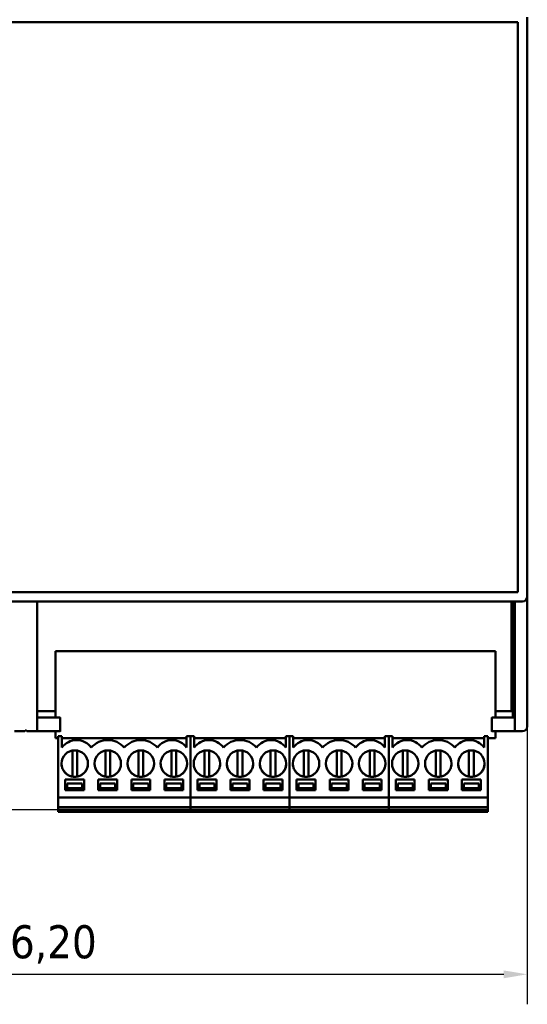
# Model space of a CAD drawing. Header units: millimetres. Extents: x 0 to 795, y -71 to 297.
# Tile 4 of 12: x 181 to 235, y 137 to 241. Entities that reach past the tile are written whole.
import ezdxf

# ---------------------------------------------------------------- set-up
doc = ezdxf.new("R2010")
doc.units = ezdxf.units.MM
doc.layers.add('Quota (ISO)', color=7, linetype='Continuous', lineweight=25)
doc.layers.add('Visibile (ISO)', color=7, linetype='Continuous', lineweight=50)
doc.styles.add('Testo nota (ISO)', font='tahoma.ttf')
doc.dimstyles.new('Default (ISO)', dxfattribs={"dimtxt": 3.5, "dimasz": 2.5, "dimexe": 3.175, "dimexo": 0, "dimgap": 0.762, "dimtad": 1, "dimrnd": 1e-08, "dimzin": 0, "dimtxsty": 'Testo nota (ISO)', "dimcen": 0.09, "dimdle": 10, "dimclrd": 256, "dimclre": 256, "dimclrt": 256, "dimazin": 0, "dimtfac": 1.001486, "dimtmove": 0, "dimatfit": 3, "dimfxl": 1, "dimtolj": 1, "dimtzin": 0, "dimlwd": -1, "dimlwe": -1, "dimarcsym": 0})

# ---------------------------------------------------------------- blocks, each defined once
blk = doc.blocks.new('*D5')
at = {"layer": 'Defpoints', "color": 0, "transparency": 16777216}
for p in [(129, 179.77), (235.2, 179.77), (235.2, 139.77)]:
    blk.add_point(p, dxfattribs=at)
at = {"layer": 'Quota (ISO)', "transparency": 16777216}
for p, q in [((129, 179.77), (129, 136.59)), ((235.2, 179.77), (235.2, 136.59)), ((131.5, 139.77), (232.7, 139.77))]:
    blk.add_line(p, q, dxfattribs=at)
for points in [[(131.5, 140.18), (131.5, 139.35), (129, 139.77)], [(232.7, 140.18), (232.7, 139.35), (235.2, 139.77)]]:
    blk.add_solid(points, dxfattribs=at)
at = {"layer": 'Quota (ISO)', "transparency": 16777216, "insert": (175.16, 144.97), "char_height": 3.5, "attachment_point": 1, "style": 'Testo nota (ISO)'}
blk.add_mtext('\\A1;106,20', dxfattribs=at)
blk = doc.blocks.new('*D7')
at = {"layer": 'Defpoints', "color": 0, "transparency": 16777216}
for p in [(104.77, 262.15), (225.99, 262.15), (199.52, 157.19)]:
    blk.add_point(p, dxfattribs=at)
at = {"layer": 'Quota (ISO)', "transparency": 16777216}
for p, q in [((225.99, 262.15), (101.6, 262.15)), ((104.77, 159.69), (104.77, 259.65)), ((199.52, 157.19), (101.6, 157.19))]:
    blk.add_line(p, q, dxfattribs=at)
for points in [[(104.36, 259.65), (105.19, 259.65), (104.77, 262.15)], [(104.36, 159.69), (105.19, 159.69), (104.77, 157.19)]]:
    blk.add_solid(points, dxfattribs=at)
at = {"layer": 'Quota (ISO)', "transparency": 16777216, "insert": (99.57, 202.72), "char_height": 3.5, "attachment_point": 1, "rotation": 90, "style": 'Testo nota (ISO)'}
blk.add_mtext('\\A1;104,96', dxfattribs=at)

msp = doc.modelspace()

# ---------------------------------------------------------------- linework, layer by layer
at = {"layer": 'Visibile (ISO)'}
for p, q in [((235.195, 179.766), (235.195, 241.164)), ((129.995, 240.66), (234.195, 240.66)), ((234.195, 240.66), (234.195, 180.262)), ((235.2, 224.17), (235.2, 224.194)), ((235.2, 196.174), (235.2, 224.17)), ((234.195, 180.264), (129.995, 180.264)), ((234.195, 180.262), (129.995, 180.262)), ((235.195, 166.013), (235.195, 179.766)), ((129.495, 179.266), (234.695, 179.266)), ((183.295, 179.266), (183.295, 165.513)), ((233.538, 179.266), (233.538, 167.661)), ((233.662, 167.004), (233.662, 179.266)), ((233.749, 167.011), (233.749, 179.266)), ((233.895, 165.513), (233.895, 179.266)), ((195.728, 173.989), (185.233, 173.989)), ((185.233, 173.989), (185.233, 166.996)), ((195.728, 173.991), (195.728, 173.989)), ((231.828, 173.991), (195.728, 173.991)), ((231.828, 173.991), (231.828, 166.996)), ((185.233, 167.661), (183.295, 167.661)), ((183.295, 166.992), (185.745, 166.992)), ((185.774, 166.996), (185.745, 166.992)), ((185.745, 165.514), (185.745, 166.992)), ((231.416, 166.996), (231.445, 166.992)), ((231.445, 166.992), (233.895, 166.992)), ((231.445, 165.514), (231.445, 166.992)), ((233.538, 167.661), (231.828, 167.661)), ((233.749, 167.012), (233.895, 167.012)), ((181.995, 165.513), (180.895, 165.513)), ((183.295, 165.513), (182.195, 165.513)), ((183.295, 165.514), (185.745, 165.514)), ((185.233, 165.514), (185.233, 164.789)), ((185.522, 164.993), (185.922, 164.993)), ((185.522, 164.993), (185.522, 158.493)), ((185.522, 164.993), (185.522, 164.993)), ((185.774, 165.554), (185.745, 165.514)), ((185.922, 163.793), (185.922, 164.993)), ((185.922, 164.993), (185.922, 164.993)), ((199.122, 164.993), (199.522, 164.993)), ((199.122, 164.993), (199.122, 163.793)), ((199.122, 164.993), (199.122, 164.993)), ((199.522, 164.993), (199.922, 164.993)), ((199.522, 164.993), (199.522, 158.493)), ((199.522, 164.993), (199.522, 164.993)), ((199.522, 164.993), (199.522, 164.993)), ((199.522, 164.993), (199.522, 158.493)), ((199.922, 163.793), (199.922, 164.993)), ((199.922, 164.993), (199.922, 164.993)), ((209.622, 164.993), (210.022, 164.993)), ((209.622, 164.993), (209.622, 163.793)), ((209.622, 164.993), (209.622, 164.993)), ((210.022, 164.993), (210.022, 164.993)), ((210.022, 164.993), (210.022, 158.493)), ((210.022, 164.993), (210.422, 164.993)), ((210.022, 164.993), (210.022, 158.493)), ((210.022, 164.993), (210.022, 164.993)), ((210.422, 163.793), (210.422, 164.993)), ((210.422, 164.993), (210.422, 164.993)), ((220.122, 164.993), (220.522, 164.993)), ((220.122, 164.993), (220.122, 163.793)), ((220.122, 164.993), (220.122, 164.993)), ((220.522, 164.993), (220.522, 164.993)), ((220.522, 164.993), (220.522, 158.493)), ((220.522, 164.993), (220.922, 164.993)), ((220.522, 164.993), (220.522, 158.493)), ((220.522, 164.993), (220.522, 164.993)), ((220.922, 163.793), (220.922, 164.993)), ((220.922, 164.993), (220.922, 164.993)), ((230.622, 164.993), (231.022, 164.993)), ((230.622, 164.993), (230.622, 163.793)), ((230.622, 164.993), (230.622, 164.993)), ((231.022, 164.993), (231.022, 164.993)), ((231.022, 164.993), (231.022, 158.493)), ((231.445, 165.514), (231.416, 165.554)), ((231.445, 165.514), (233.895, 165.514)), ((231.828, 165.514), (231.828, 164.791)), ((234.695, 165.513), (233.895, 165.513)), ((185.522, 164.789), (185.233, 164.789)), ((196.833, 164.789), (185.922, 164.789)), ((189.022, 163.793), (189.022, 163.793)), ((192.522, 163.793), (192.522, 163.793)), ((196.022, 163.793), (196.022, 163.793)), ((196.833, 164.791), (196.833, 164.789)), ((199.122, 164.791), (196.833, 164.791)), ((209.622, 164.791), (199.922, 164.791)), ((203.022, 163.793), (203.022, 163.793)), ((206.522, 163.793), (206.522, 163.793)), ((220.122, 164.791), (210.422, 164.791)), ((213.522, 163.793), (213.522, 163.793)), ((217.022, 163.793), (217.022, 163.793)), ((230.622, 164.791), (220.922, 164.791)), ((224.022, 163.793), (224.022, 163.793)), ((227.522, 163.793), (227.522, 163.793)), ((231.828, 164.791), (231.022, 164.791)), ((187.022, 163.47), (187.022, 163.215)), ((187.022, 163.215), (187.022, 160.97)), ((187.522, 163.215), (187.522, 163.47)), ((187.522, 160.97), (187.522, 163.215)), ((190.522, 163.47), (190.522, 163.215)), ((190.522, 163.215), (190.522, 160.97)), ((191.022, 163.215), (191.022, 163.47)), ((191.022, 160.97), (191.022, 163.215)), ((194.022, 163.47), (194.022, 163.215)), ((194.022, 163.215), (194.022, 160.97)), ((194.522, 163.215), (194.522, 163.47)), ((194.522, 160.97), (194.522, 163.215)), ((197.522, 163.47), (197.522, 163.215)), ((197.522, 163.215), (197.522, 160.97)), ((198.022, 163.215), (198.022, 163.47)), ((198.022, 160.97), (198.022, 163.215)), ((201.022, 163.47), (201.022, 163.215)), ((201.022, 163.215), (201.022, 160.97)), ((201.522, 163.215), (201.522, 163.47)), ((201.522, 160.97), (201.522, 163.215)), ((204.522, 163.47), (204.522, 163.215)), ((204.522, 163.215), (204.522, 160.97)), ((205.022, 163.215), (205.022, 163.47)), ((205.022, 160.97), (205.022, 163.215)), ((208.022, 163.47), (208.022, 163.215)), ((208.022, 163.215), (208.022, 160.97)), ((208.522, 163.215), (208.522, 163.47)), ((208.522, 160.97), (208.522, 163.215)), ((211.522, 163.47), (211.522, 163.215)), ((211.522, 163.215), (211.522, 160.97)), ((212.022, 163.215), (212.022, 163.47)), ((212.022, 160.97), (212.022, 163.215)), ((215.022, 163.47), (215.022, 163.215)), ((215.022, 163.215), (215.022, 160.97)), ((215.522, 163.215), (215.522, 163.47)), ((215.522, 160.97), (215.522, 163.215)), ((218.522, 163.47), (218.522, 163.215)), ((218.522, 163.215), (218.522, 160.97)), ((219.022, 163.215), (219.022, 163.47)), ((219.022, 160.97), (219.022, 163.215)), ((222.022, 163.47), (222.022, 163.215)), ((222.022, 163.215), (222.022, 160.97)), ((222.522, 163.215), (222.522, 163.47)), ((222.522, 160.97), (222.522, 163.215)), ((225.522, 163.47), (225.522, 163.215)), ((225.522, 163.215), (225.522, 160.97)), ((226.022, 163.215), (226.022, 163.47)), ((226.022, 160.97), (226.022, 163.215)), ((229.022, 163.47), (229.022, 163.215)), ((229.022, 163.215), (229.022, 160.97)), ((229.522, 163.215), (229.522, 163.47)), ((229.522, 160.97), (229.522, 163.215)), ((187.022, 160.97), (187.022, 160.715)), ((187.522, 160.715), (187.522, 160.97)), ((190.522, 160.97), (190.522, 160.715)), ((191.022, 160.715), (191.022, 160.97)), ((194.022, 160.97), (194.022, 160.715)), ((194.522, 160.715), (194.522, 160.97)), ((197.522, 160.97), (197.522, 160.715)), ((198.022, 160.715), (198.022, 160.97)), ((201.022, 160.97), (201.022, 160.715)), ((201.522, 160.715), (201.522, 160.97)), ((204.522, 160.97), (204.522, 160.715)), ((205.022, 160.715), (205.022, 160.97)), ((208.022, 160.97), (208.022, 160.715)), ((208.522, 160.715), (208.522, 160.97)), ((211.522, 160.97), (211.522, 160.715)), ((212.022, 160.715), (212.022, 160.97)), ((215.022, 160.97), (215.022, 160.715)), ((215.522, 160.715), (215.522, 160.97)), ((218.522, 160.97), (218.522, 160.715)), ((219.022, 160.715), (219.022, 160.97)), ((222.022, 160.97), (222.022, 160.715)), ((222.522, 160.715), (222.522, 160.97)), ((225.522, 160.97), (225.522, 160.715)), ((226.022, 160.715), (226.022, 160.97)), ((229.022, 160.97), (229.022, 160.715)), ((229.522, 160.715), (229.522, 160.97)), ((186.272, 159.293), (186.272, 160.393)), ((186.272, 160.393), (188.272, 160.393)), ((186.472, 159.493), (186.472, 159.993)), ((186.472, 159.993), (188.072, 159.993)), ((188.072, 159.993), (188.072, 159.493)), ((188.272, 160.393), (188.272, 159.293)), ((189.772, 160.393), (191.772, 160.393)), ((189.772, 159.293), (189.772, 160.393)), ((189.972, 159.493), (189.972, 159.993)), ((189.972, 159.993), (191.572, 159.993)), ((191.572, 159.993), (191.572, 159.493)), ((191.772, 160.393), (191.772, 159.293)), ((193.272, 160.393), (195.272, 160.393)), ((193.272, 159.293), (193.272, 160.393)), ((193.472, 159.493), (193.472, 159.993)), ((193.472, 159.993), (195.072, 159.993)), ((195.072, 159.993), (195.072, 159.493)), ((195.272, 160.393), (195.272, 159.293)), ((196.772, 160.393), (198.772, 160.393)), ((196.772, 159.293), (196.772, 160.393)), ((196.972, 159.493), (196.972, 159.993)), ((196.972, 159.993), (198.572, 159.993)), ((198.572, 159.993), (198.572, 159.493)), ((198.772, 160.393), (198.772, 159.293)), ((200.272, 159.293), (200.272, 160.393)), ((200.272, 160.393), (202.272, 160.393)), ((200.472, 159.993), (202.072, 159.993)), ((200.472, 159.493), (200.472, 159.993)), ((202.072, 159.993), (202.072, 159.493)), ((202.272, 160.393), (202.272, 159.293)), ((203.772, 160.393), (205.772, 160.393)), ((203.772, 159.293), (203.772, 160.393)), ((203.972, 159.993), (205.572, 159.993)), ((203.972, 159.493), (203.972, 159.993)), ((205.572, 159.993), (205.572, 159.493)), ((205.772, 160.393), (205.772, 159.293)), ((207.272, 160.393), (209.272, 160.393)), ((207.272, 159.293), (207.272, 160.393)), ((207.472, 159.493), (207.472, 159.993)), ((207.472, 159.993), (209.072, 159.993)), ((209.072, 159.993), (209.072, 159.493)), ((209.272, 160.393), (209.272, 159.293)), ((210.772, 159.293), (210.772, 160.393)), ((210.772, 160.393), (212.772, 160.393)), ((210.972, 159.993), (212.572, 159.993)), ((210.972, 159.493), (210.972, 159.993)), ((212.572, 159.993), (212.572, 159.493)), ((212.772, 160.393), (212.772, 159.293)), ((214.272, 160.393), (216.272, 160.393)), ((214.272, 159.293), (214.272, 160.393)), ((214.472, 159.993), (216.072, 159.993)), ((214.472, 159.493), (214.472, 159.993)), ((216.072, 159.993), (216.072, 159.493)), ((216.272, 160.393), (216.272, 159.293)), ((217.772, 160.393), (219.772, 160.393)), ((217.772, 159.293), (217.772, 160.393)), ((217.972, 159.493), (217.972, 159.993)), ((217.972, 159.993), (219.572, 159.993)), ((219.572, 159.993), (219.572, 159.493)), ((219.772, 160.393), (219.772, 159.293)), ((221.272, 159.293), (221.272, 160.393)), ((221.272, 160.393), (223.272, 160.393)), ((221.472, 159.993), (223.072, 159.993)), ((221.472, 159.493), (221.472, 159.993)), ((223.072, 159.993), (223.072, 159.493)), ((223.272, 160.393), (223.272, 159.293)), ((224.772, 160.393), (226.772, 160.393)), ((224.772, 159.293), (224.772, 160.393)), ((224.972, 159.993), (226.572, 159.993)), ((224.972, 159.493), (224.972, 159.993)), ((226.572, 159.993), (226.572, 159.493)), ((226.772, 160.393), (226.772, 159.293)), ((228.272, 160.393), (230.272, 160.393)), ((228.272, 159.293), (228.272, 160.393)), ((228.472, 159.493), (228.472, 159.993)), ((228.472, 159.993), (230.072, 159.993)), ((230.072, 159.993), (230.072, 159.493)), ((230.272, 160.393), (230.272, 159.293)), ((186.272, 159.293), (186.472, 159.293)), ((188.272, 159.293), (186.272, 159.293)), ((188.072, 159.493), (186.472, 159.493)), ((186.472, 159.293), (186.472, 159.493)), ((188.072, 159.293), (186.472, 159.293)), ((188.072, 159.493), (188.072, 159.293)), ((188.072, 159.293), (188.272, 159.293)), ((189.772, 159.293), (189.972, 159.293)), ((191.772, 159.293), (189.772, 159.293)), ((191.572, 159.493), (189.972, 159.493)), ((189.972, 159.293), (189.972, 159.493)), ((191.572, 159.293), (189.972, 159.293)), ((191.572, 159.493), (191.572, 159.293)), ((191.572, 159.293), (191.772, 159.293)), ((193.272, 159.293), (193.472, 159.293)), ((195.272, 159.293), (193.272, 159.293)), ((195.072, 159.493), (193.472, 159.493)), ((193.472, 159.293), (193.472, 159.493)), ((195.072, 159.293), (193.472, 159.293)), ((195.072, 159.493), (195.072, 159.293)), ((195.072, 159.293), (195.272, 159.293)), ((196.772, 159.293), (196.972, 159.293)), ((198.772, 159.293), (196.772, 159.293)), ((198.572, 159.493), (196.972, 159.493)), ((196.972, 159.293), (196.972, 159.493)), ((198.572, 159.293), (196.972, 159.293)), ((198.572, 159.493), (198.572, 159.293)), ((198.572, 159.293), (198.772, 159.293)), ((200.272, 159.293), (200.472, 159.293)), ((202.272, 159.293), (200.272, 159.293)), ((202.072, 159.493), (200.472, 159.493)), ((200.472, 159.293), (200.472, 159.493)), ((202.072, 159.293), (200.472, 159.293)), ((202.072, 159.493), (202.072, 159.293)), ((202.072, 159.293), (202.272, 159.293)), ((203.772, 159.293), (203.972, 159.293)), ((205.772, 159.293), (203.772, 159.293)), ((205.572, 159.493), (203.972, 159.493)), ((203.972, 159.293), (203.972, 159.493)), ((205.572, 159.293), (203.972, 159.293)), ((205.572, 159.493), (205.572, 159.293)), ((205.572, 159.293), (205.772, 159.293)), ((207.272, 159.293), (207.472, 159.293)), ((209.272, 159.293), (207.272, 159.293)), ((209.072, 159.493), (207.472, 159.493)), ((207.472, 159.293), (207.472, 159.493)), ((209.072, 159.293), (207.472, 159.293)), ((209.072, 159.493), (209.072, 159.293)), ((209.072, 159.293), (209.272, 159.293)), ((210.772, 159.293), (210.972, 159.293)), ((212.772, 159.293), (210.772, 159.293)), ((212.572, 159.493), (210.972, 159.493)), ((210.972, 159.293), (210.972, 159.493)), ((212.572, 159.293), (210.972, 159.293)), ((212.572, 159.493), (212.572, 159.293)), ((212.572, 159.293), (212.772, 159.293)), ((214.272, 159.293), (214.472, 159.293)), ((216.272, 159.293), (214.272, 159.293)), ((216.072, 159.493), (214.472, 159.493)), ((214.472, 159.293), (214.472, 159.493)), ((216.072, 159.293), (214.472, 159.293)), ((216.072, 159.493), (216.072, 159.293)), ((216.072, 159.293), (216.272, 159.293)), ((217.772, 159.293), (217.972, 159.293)), ((219.772, 159.293), (217.772, 159.293)), ((219.572, 159.493), (217.972, 159.493)), ((217.972, 159.293), (217.972, 159.493)), ((219.572, 159.293), (217.972, 159.293)), ((219.572, 159.493), (219.572, 159.293)), ((219.572, 159.293), (219.772, 159.293)), ((221.272, 159.293), (221.472, 159.293)), ((223.272, 159.293), (221.272, 159.293)), ((223.072, 159.493), (221.472, 159.493)), ((221.472, 159.293), (221.472, 159.493)), ((223.072, 159.293), (221.472, 159.293)), ((223.072, 159.493), (223.072, 159.293)), ((223.072, 159.293), (223.272, 159.293)), ((224.772, 159.293), (224.972, 159.293)), ((226.772, 159.293), (224.772, 159.293)), ((226.572, 159.493), (224.972, 159.493)), ((224.972, 159.293), (224.972, 159.493)), ((226.572, 159.293), (224.972, 159.293)), ((226.572, 159.493), (226.572, 159.293)), ((226.572, 159.293), (226.772, 159.293)), ((228.272, 159.293), (228.472, 159.293)), ((230.272, 159.293), (228.272, 159.293)), ((230.072, 159.493), (228.472, 159.493)), ((228.472, 159.293), (228.472, 159.493)), ((230.072, 159.293), (228.472, 159.293)), ((230.072, 159.493), (230.072, 159.293)), ((230.072, 159.293), (230.272, 159.293)), ((185.522, 158.493), (199.522, 158.493)), ((185.522, 157.493), (185.522, 158.493)), ((199.522, 158.493), (210.022, 158.493)), ((199.522, 157.493), (199.522, 158.493)), ((199.522, 157.493), (199.522, 158.493)), ((210.022, 158.493), (220.522, 158.493)), ((210.022, 157.493), (210.022, 158.493)), ((210.022, 157.493), (210.022, 158.493)), ((220.522, 158.493), (231.022, 158.493)), ((220.522, 157.493), (220.522, 158.493)), ((220.522, 157.493), (220.522, 158.493)), ((231.022, 157.493), (231.022, 158.493)), ((185.522, 157.193), (185.522, 157.493)), ((185.522, 157.493), (199.522, 157.493)), ((185.522, 157.193), (185.522, 157.19)), ((185.522, 157.193), (199.522, 157.193)), ((185.522, 157.19), (185.522, 156.995)), ((185.522, 157.19), (199.522, 157.19)), ((199.522, 156.995), (185.522, 156.995)), ((199.522, 157.193), (199.522, 157.493)), ((199.522, 157.493), (210.022, 157.493)), ((199.522, 157.193), (199.522, 157.493)), ((199.522, 157.193), (199.522, 157.19)), ((199.522, 157.193), (210.022, 157.193)), ((199.522, 157.193), (199.522, 157.19)), ((199.522, 157.19), (199.522, 156.995)), ((199.522, 157.19), (210.022, 157.19)), ((199.522, 156.995), (199.522, 157.19)), ((210.022, 156.995), (199.522, 156.995)), ((210.022, 157.193), (210.022, 157.493)), ((210.022, 157.193), (210.022, 157.493)), ((210.022, 157.493), (220.522, 157.493)), ((210.022, 157.193), (210.022, 157.19)), ((210.022, 157.193), (210.022, 157.19)), ((210.022, 157.193), (220.522, 157.193)), ((210.022, 156.995), (210.022, 157.19)), ((210.022, 157.19), (210.022, 156.995)), ((210.022, 157.19), (220.522, 157.19)), ((220.522, 156.995), (210.022, 156.995)), ((220.522, 157.193), (220.522, 157.493)), ((220.522, 157.193), (220.522, 157.493)), ((220.522, 157.493), (231.022, 157.493)), ((220.522, 157.193), (220.522, 157.19)), ((220.522, 157.193), (220.522, 157.19)), ((220.522, 157.193), (231.022, 157.193)), ((220.522, 156.995), (220.522, 157.19)), ((220.522, 157.19), (220.522, 156.995)), ((220.522, 157.19), (231.022, 157.19)), ((231.022, 156.995), (220.522, 156.995)), ((231.022, 157.193), (231.022, 157.493)), ((231.022, 157.193), (231.022, 157.19)), ((231.022, 156.995), (231.022, 157.19))]:
    msp.add_line(p, q, dxfattribs=at)
for centre in [(187.272, 162.093), (190.772, 162.093), (194.272, 162.093), (197.772, 162.093), (201.272, 162.093), (204.772, 162.093), (208.272, 162.093), (211.772, 162.093), (215.272, 162.093), (218.772, 162.093), (222.272, 162.093), (225.772, 162.093), (229.272, 162.093)]:
    msp.add_circle(centre, 1.4, dxfattribs=at)
for centre, radius, start, end in [((234.695, 179.766), 0.5, 270, 0), ((187.472, 162.691), 1.902, 35.40086, 144.59915), ((187.472, 162.691), 1.902, 35.40086, 144.59915), ((190.772, 162.279), 2.314, 40.86566, 139.13435), ((190.772, 162.279), 2.314, 40.86566, 139.13435), ((194.272, 162.279), 2.314, 40.86566, 139.13435), ((194.272, 162.279), 2.314, 40.86566, 139.13435), ((197.572, 162.691), 1.902, 35.40086, 144.59915), ((197.572, 162.691), 1.902, 35.40086, 144.59915), ((201.472, 162.691), 1.902, 35.40086, 144.59915), ((201.472, 162.691), 1.902, 35.40086, 144.59915), ((204.772, 162.279), 2.314, 40.86566, 139.13435), ((204.772, 162.279), 2.314, 40.86566, 139.13435), ((208.072, 162.691), 1.902, 35.40086, 144.59915), ((208.072, 162.691), 1.902, 35.40086, 144.59915), ((211.972, 162.691), 1.902, 35.40086, 144.59915), ((211.972, 162.691), 1.902, 35.40086, 144.59915), ((215.272, 162.279), 2.314, 40.86566, 139.13435), ((215.272, 162.279), 2.314, 40.86566, 139.13435), ((218.572, 162.691), 1.902, 35.40086, 144.59915), ((218.572, 162.691), 1.902, 35.40086, 144.59915), ((222.472, 162.691), 1.902, 35.40086, 144.59915), ((222.472, 162.691), 1.902, 35.40086, 144.59915), ((225.772, 162.279), 2.314, 40.86566, 139.13435), ((225.772, 162.279), 2.314, 40.86566, 139.13435), ((229.072, 162.691), 1.902, 35.40086, 144.59915), ((229.072, 162.691), 1.902, 35.40086, 144.59915), ((187.272, 162.093), 1.4, 259.71344, 280.28657), ((190.772, 162.093), 1.4, 259.71344, 280.28657), ((194.272, 162.093), 1.4, 259.71344, 280.28657), ((197.772, 162.093), 1.4, 259.71344, 280.28657), ((201.272, 162.093), 1.4, 259.71344, 280.28657), ((204.772, 162.093), 1.4, 259.71344, 280.28657), ((208.272, 162.093), 1.4, 259.71344, 280.28657), ((211.772, 162.093), 1.4, 259.71344, 280.28657), ((215.272, 162.093), 1.4, 259.71344, 280.28657), ((218.772, 162.093), 1.4, 259.71344, 280.28657), ((222.272, 162.093), 1.4, 259.71344, 280.28657), ((225.772, 162.093), 1.4, 259.71344, 280.28657), ((229.272, 162.093), 1.4, 259.71344, 280.28657)]:
    msp.add_arc(centre, radius, start, end, dxfattribs=at)
for centre, major_axis, start_param in [((234.695, 166.013), (0.5, 0), 4.712389), ((182.095, 165.513), (-0.1, 0), 3.1415927)]:
    msp.add_ellipse(centre, major_axis=major_axis, ratio=0.9999699, start_param=start_param, end_param=6.2831853, dxfattribs=at)
for points in [[(235.2, 224.194), (235.2, 224.227), (235.198, 224.26), (235.195, 224.293)], [(235.2, 196.174), (235.2, 196.141), (235.198, 196.108), (235.195, 196.076)]]:
    msp.add_open_spline(points, degree=3, dxfattribs=at)
for points, knots in [([(187.022, 160.715), (186.894, 160.739), (186.77, 160.78), (186.537, 160.894), (186.429, 160.968), (186.236, 161.142), (186.152, 161.243), (186.015, 161.464), (185.962, 161.583), (185.89, 161.833), (185.872, 161.963), (185.872, 162.093)], [4.8919233, 4.8919233, 4.8919233, 4.8919233, 5.1701757, 5.1701757, 5.4484281, 5.4484281, 5.7266805, 5.7266805, 6.0049329, 6.0049329, 6.2831853, 6.2831853, 6.2831853, 6.2831853]), ([(188.672, 162.093), (188.672, 161.963), (188.654, 161.833), (188.583, 161.583), (188.53, 161.464), (188.392, 161.243), (188.308, 161.142), (188.116, 160.968), (188.007, 160.894), (187.774, 160.78), (187.65, 160.739), (187.522, 160.715)], [3.1417485, 3.1417485, 3.1417485, 3.1417485, 3.419845, 3.419845, 3.6980974, 3.6980974, 3.9763498, 3.9763498, 4.2546022, 4.2546022, 4.5328546, 4.5328546, 4.5328546, 4.5328546]), ([(190.522, 160.715), (190.394, 160.739), (190.27, 160.78), (190.037, 160.894), (189.929, 160.968), (189.736, 161.142), (189.652, 161.243), (189.515, 161.464), (189.462, 161.583), (189.39, 161.833), (189.372, 161.963), (189.372, 162.093)], [4.8919233, 4.8919233, 4.8919233, 4.8919233, 5.1701757, 5.1701757, 5.4484281, 5.4484281, 5.7266805, 5.7266805, 6.0049329, 6.0049329, 6.2831853, 6.2831853, 6.2831853, 6.2831853]), ([(192.172, 162.093), (192.172, 161.963), (192.154, 161.833), (192.083, 161.583), (192.03, 161.464), (191.892, 161.243), (191.808, 161.142), (191.616, 160.968), (191.507, 160.894), (191.274, 160.78), (191.15, 160.739), (191.022, 160.715)], [3.1417485, 3.1417485, 3.1417485, 3.1417485, 3.419845, 3.419845, 3.6980974, 3.6980974, 3.9763498, 3.9763498, 4.2546022, 4.2546022, 4.5328546, 4.5328546, 4.5328546, 4.5328546]), ([(194.022, 160.715), (193.894, 160.739), (193.77, 160.78), (193.537, 160.894), (193.429, 160.968), (193.236, 161.142), (193.152, 161.243), (193.015, 161.464), (192.962, 161.583), (192.89, 161.833), (192.872, 161.963), (192.872, 162.093)], [4.8919233, 4.8919233, 4.8919233, 4.8919233, 5.1701757, 5.1701757, 5.4484281, 5.4484281, 5.7266805, 5.7266805, 6.0049329, 6.0049329, 6.2831853, 6.2831853, 6.2831853, 6.2831853]), ([(195.672, 162.093), (195.672, 161.963), (195.654, 161.833), (195.583, 161.583), (195.53, 161.464), (195.392, 161.243), (195.308, 161.142), (195.116, 160.968), (195.007, 160.894), (194.774, 160.78), (194.65, 160.739), (194.522, 160.715)], [3.1417485, 3.1417485, 3.1417485, 3.1417485, 3.419845, 3.419845, 3.6980974, 3.6980974, 3.9763498, 3.9763498, 4.2546022, 4.2546022, 4.5328546, 4.5328546, 4.5328546, 4.5328546]), ([(197.522, 160.715), (197.394, 160.739), (197.27, 160.78), (197.037, 160.894), (196.929, 160.968), (196.736, 161.142), (196.652, 161.243), (196.515, 161.464), (196.462, 161.583), (196.39, 161.833), (196.372, 161.963), (196.372, 162.093)], [4.8919233, 4.8919233, 4.8919233, 4.8919233, 5.1701757, 5.1701757, 5.4484281, 5.4484281, 5.7266805, 5.7266805, 6.0049329, 6.0049329, 6.2831853, 6.2831853, 6.2831853, 6.2831853]), ([(199.172, 162.093), (199.172, 161.963), (199.154, 161.833), (199.083, 161.583), (199.03, 161.464), (198.892, 161.243), (198.808, 161.142), (198.616, 160.968), (198.507, 160.894), (198.274, 160.78), (198.15, 160.739), (198.022, 160.715)], [3.1417485, 3.1417485, 3.1417485, 3.1417485, 3.419845, 3.419845, 3.6980974, 3.6980974, 3.9763498, 3.9763498, 4.2546022, 4.2546022, 4.5328546, 4.5328546, 4.5328546, 4.5328546]), ([(201.022, 160.715), (200.894, 160.739), (200.77, 160.78), (200.537, 160.894), (200.429, 160.968), (200.236, 161.142), (200.152, 161.243), (200.015, 161.464), (199.962, 161.583), (199.89, 161.833), (199.872, 161.963), (199.872, 162.093)], [4.8919233, 4.8919233, 4.8919233, 4.8919233, 5.1701757, 5.1701757, 5.4484281, 5.4484281, 5.7266805, 5.7266805, 6.0049329, 6.0049329, 6.2831853, 6.2831853, 6.2831853, 6.2831853]), ([(202.672, 162.093), (202.672, 161.963), (202.654, 161.833), (202.583, 161.583), (202.53, 161.464), (202.392, 161.243), (202.308, 161.142), (202.116, 160.968), (202.007, 160.894), (201.774, 160.78), (201.65, 160.739), (201.522, 160.715)], [3.1417485, 3.1417485, 3.1417485, 3.1417485, 3.419845, 3.419845, 3.6980974, 3.6980974, 3.9763498, 3.9763498, 4.2546022, 4.2546022, 4.5328546, 4.5328546, 4.5328546, 4.5328546]), ([(204.522, 160.715), (204.394, 160.739), (204.27, 160.78), (204.037, 160.894), (203.929, 160.968), (203.736, 161.142), (203.652, 161.243), (203.515, 161.464), (203.462, 161.583), (203.39, 161.833), (203.372, 161.963), (203.372, 162.093)], [4.8919233, 4.8919233, 4.8919233, 4.8919233, 5.1701757, 5.1701757, 5.4484281, 5.4484281, 5.7266805, 5.7266805, 6.0049329, 6.0049329, 6.2831853, 6.2831853, 6.2831853, 6.2831853]), ([(206.172, 162.093), (206.172, 161.963), (206.154, 161.833), (206.083, 161.583), (206.03, 161.464), (205.892, 161.243), (205.808, 161.142), (205.616, 160.968), (205.507, 160.894), (205.274, 160.78), (205.15, 160.739), (205.022, 160.715)], [3.1417485, 3.1417485, 3.1417485, 3.1417485, 3.419845, 3.419845, 3.6980974, 3.6980974, 3.9763498, 3.9763498, 4.2546022, 4.2546022, 4.5328546, 4.5328546, 4.5328546, 4.5328546]), ([(208.022, 160.715), (207.894, 160.739), (207.77, 160.78), (207.537, 160.894), (207.429, 160.968), (207.236, 161.142), (207.152, 161.243), (207.015, 161.464), (206.962, 161.583), (206.89, 161.833), (206.872, 161.963), (206.872, 162.093)], [4.8919233, 4.8919233, 4.8919233, 4.8919233, 5.1701757, 5.1701757, 5.4484281, 5.4484281, 5.7266805, 5.7266805, 6.0049329, 6.0049329, 6.2831853, 6.2831853, 6.2831853, 6.2831853]), ([(209.672, 162.093), (209.672, 161.963), (209.654, 161.833), (209.583, 161.583), (209.53, 161.464), (209.392, 161.243), (209.308, 161.142), (209.116, 160.968), (209.007, 160.894), (208.774, 160.78), (208.65, 160.739), (208.522, 160.715)], [3.1417485, 3.1417485, 3.1417485, 3.1417485, 3.419845, 3.419845, 3.6980974, 3.6980974, 3.9763498, 3.9763498, 4.2546022, 4.2546022, 4.5328546, 4.5328546, 4.5328546, 4.5328546]), ([(211.522, 160.715), (211.394, 160.739), (211.27, 160.78), (211.037, 160.894), (210.929, 160.968), (210.736, 161.142), (210.652, 161.243), (210.515, 161.464), (210.462, 161.583), (210.39, 161.833), (210.372, 161.963), (210.372, 162.093)], [4.8919233, 4.8919233, 4.8919233, 4.8919233, 5.1701757, 5.1701757, 5.4484281, 5.4484281, 5.7266805, 5.7266805, 6.0049329, 6.0049329, 6.2831853, 6.2831853, 6.2831853, 6.2831853]), ([(213.172, 162.093), (213.172, 161.963), (213.154, 161.833), (213.083, 161.583), (213.03, 161.464), (212.892, 161.243), (212.808, 161.142), (212.616, 160.968), (212.507, 160.894), (212.274, 160.78), (212.15, 160.739), (212.022, 160.715)], [3.1417485, 3.1417485, 3.1417485, 3.1417485, 3.419845, 3.419845, 3.6980974, 3.6980974, 3.9763498, 3.9763498, 4.2546022, 4.2546022, 4.5328546, 4.5328546, 4.5328546, 4.5328546]), ([(215.022, 160.715), (214.894, 160.739), (214.77, 160.78), (214.537, 160.894), (214.429, 160.968), (214.236, 161.142), (214.152, 161.243), (214.015, 161.464), (213.962, 161.583), (213.89, 161.833), (213.872, 161.963), (213.872, 162.093)], [4.8919233, 4.8919233, 4.8919233, 4.8919233, 5.1701757, 5.1701757, 5.4484281, 5.4484281, 5.7266805, 5.7266805, 6.0049329, 6.0049329, 6.2831853, 6.2831853, 6.2831853, 6.2831853]), ([(216.672, 162.093), (216.672, 161.963), (216.654, 161.833), (216.583, 161.583), (216.53, 161.464), (216.392, 161.243), (216.308, 161.142), (216.116, 160.968), (216.007, 160.894), (215.774, 160.78), (215.65, 160.739), (215.522, 160.715)], [3.1417485, 3.1417485, 3.1417485, 3.1417485, 3.419845, 3.419845, 3.6980974, 3.6980974, 3.9763498, 3.9763498, 4.2546022, 4.2546022, 4.5328546, 4.5328546, 4.5328546, 4.5328546]), ([(218.522, 160.715), (218.394, 160.739), (218.27, 160.78), (218.037, 160.894), (217.929, 160.968), (217.736, 161.142), (217.652, 161.243), (217.515, 161.464), (217.462, 161.583), (217.39, 161.833), (217.372, 161.963), (217.372, 162.093)], [4.8919233, 4.8919233, 4.8919233, 4.8919233, 5.1701757, 5.1701757, 5.4484281, 5.4484281, 5.7266805, 5.7266805, 6.0049329, 6.0049329, 6.2831853, 6.2831853, 6.2831853, 6.2831853]), ([(220.172, 162.093), (220.172, 161.963), (220.154, 161.833), (220.083, 161.583), (220.03, 161.464), (219.892, 161.243), (219.808, 161.142), (219.616, 160.968), (219.507, 160.894), (219.274, 160.78), (219.15, 160.739), (219.022, 160.715)], [3.1417485, 3.1417485, 3.1417485, 3.1417485, 3.419845, 3.419845, 3.6980974, 3.6980974, 3.9763498, 3.9763498, 4.2546022, 4.2546022, 4.5328546, 4.5328546, 4.5328546, 4.5328546]), ([(222.022, 160.715), (221.894, 160.739), (221.77, 160.78), (221.537, 160.894), (221.429, 160.968), (221.236, 161.142), (221.152, 161.243), (221.015, 161.464), (220.962, 161.583), (220.89, 161.833), (220.872, 161.963), (220.872, 162.093)], [4.8919233, 4.8919233, 4.8919233, 4.8919233, 5.1701757, 5.1701757, 5.4484281, 5.4484281, 5.7266805, 5.7266805, 6.0049329, 6.0049329, 6.2831853, 6.2831853, 6.2831853, 6.2831853]), ([(223.672, 162.093), (223.672, 161.963), (223.654, 161.833), (223.583, 161.583), (223.53, 161.464), (223.392, 161.243), (223.308, 161.142), (223.116, 160.968), (223.007, 160.894), (222.774, 160.78), (222.65, 160.739), (222.522, 160.715)], [3.1417485, 3.1417485, 3.1417485, 3.1417485, 3.419845, 3.419845, 3.6980974, 3.6980974, 3.9763498, 3.9763498, 4.2546022, 4.2546022, 4.5328546, 4.5328546, 4.5328546, 4.5328546]), ([(225.522, 160.715), (225.394, 160.739), (225.27, 160.78), (225.037, 160.894), (224.929, 160.968), (224.736, 161.142), (224.652, 161.243), (224.515, 161.464), (224.462, 161.583), (224.39, 161.833), (224.372, 161.963), (224.372, 162.093)], [4.8919233, 4.8919233, 4.8919233, 4.8919233, 5.1701757, 5.1701757, 5.4484281, 5.4484281, 5.7266805, 5.7266805, 6.0049329, 6.0049329, 6.2831853, 6.2831853, 6.2831853, 6.2831853]), ([(227.172, 162.093), (227.172, 161.963), (227.154, 161.833), (227.083, 161.583), (227.03, 161.464), (226.892, 161.243), (226.808, 161.142), (226.616, 160.968), (226.507, 160.894), (226.274, 160.78), (226.15, 160.739), (226.022, 160.715)], [3.1417485, 3.1417485, 3.1417485, 3.1417485, 3.419845, 3.419845, 3.6980974, 3.6980974, 3.9763498, 3.9763498, 4.2546022, 4.2546022, 4.5328546, 4.5328546, 4.5328546, 4.5328546]), ([(229.022, 160.715), (228.894, 160.739), (228.77, 160.78), (228.537, 160.894), (228.429, 160.968), (228.236, 161.142), (228.152, 161.243), (228.015, 161.464), (227.962, 161.583), (227.89, 161.833), (227.872, 161.963), (227.872, 162.093)], [4.8919233, 4.8919233, 4.8919233, 4.8919233, 5.1701757, 5.1701757, 5.4484281, 5.4484281, 5.7266805, 5.7266805, 6.0049329, 6.0049329, 6.2831853, 6.2831853, 6.2831853, 6.2831853]), ([(230.672, 162.093), (230.672, 161.963), (230.654, 161.833), (230.583, 161.583), (230.53, 161.464), (230.392, 161.243), (230.308, 161.142), (230.116, 160.968), (230.007, 160.894), (229.774, 160.78), (229.65, 160.739), (229.522, 160.715)], [3.1417485, 3.1417485, 3.1417485, 3.1417485, 3.419845, 3.419845, 3.6980974, 3.6980974, 3.9763498, 3.9763498, 4.2546022, 4.2546022, 4.5328546, 4.5328546, 4.5328546, 4.5328546])]:
    msp.add_open_spline(points, degree=3, knots=knots, dxfattribs=at)

# ---------------------------------------------------------------- dimensions: what is measured, and where the dimension line sits
at = {"layer": 'Quota (ISO)'}
for base, p1, p2, angle, picture, middle in [((104.772, 262.151), (199.522, 157.193), (225.988, 262.151), 90, '*D7', (104.772, 209.672)), ((235.195, 139.766), (128.995, 179.766), (235.195, 179.766), 180, '*D5', (182.095, 139.766))]:
    dim = msp.add_linear_dim(base=base, p1=p1, p2=p2, angle=angle, dimstyle='Default (ISO)', override={"dimgap": 0.762, "dimdec": 2, "dimtol": 0, "dimlim": 0, "dimtp": 0, "dimtm": 0, "dimtdec": 2, "dimtofl": 0, "dimatfit": 1}, dxfattribs=at)
    dim.commit()
    dim.dimension.update_dxf_attribs({"geometry": picture, "text_midpoint": middle, "dimtype": 160})

doc.saveas('drawing.dxf')
